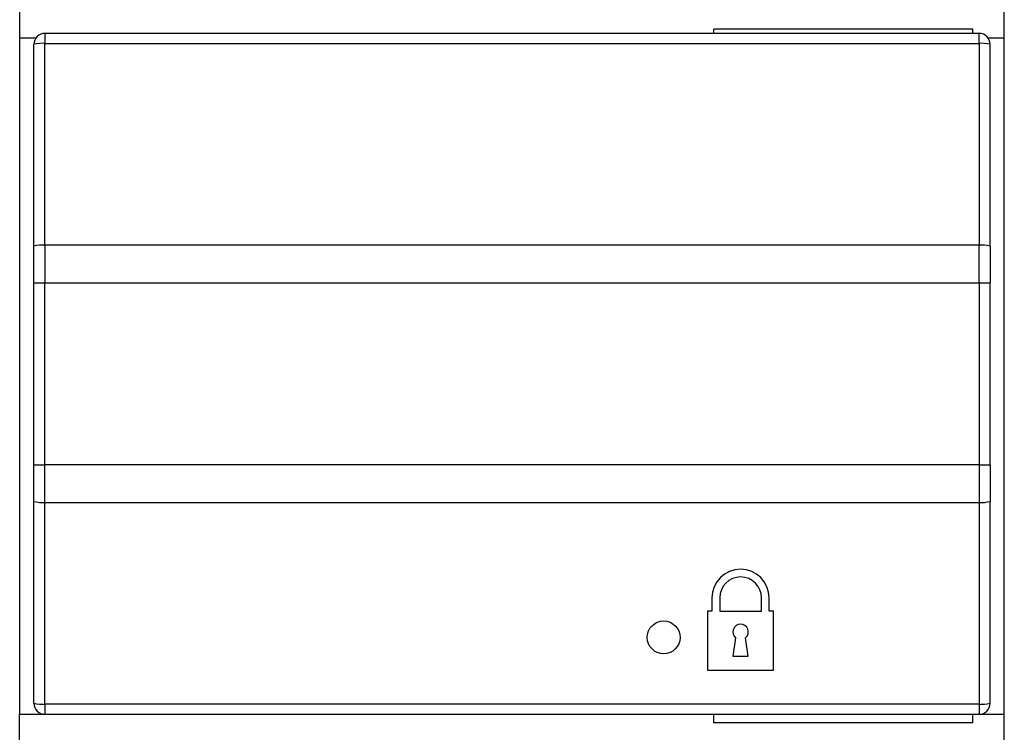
# Model space of a CAD drawing. Header units: inches. Extents: x 0.5 to 21.5, y 0.5 to 16.5.
# Tile 7 of 14: x 17.6 to 19.3, y 6.1 to 7.4. Entities that reach past the tile are written whole.
import ezdxf

# ---------------------------------------------------------------- set-up
doc = ezdxf.new("R2010")
doc.units = ezdxf.units.IN
doc.header["$LTSCALE"] = 2
doc.header["$MEASUREMENT"] = 0

msp = doc.modelspace()

# ---------------------------------------------------------------- linework, layer by layer
for p, q in [((17.5735, 7.7035), (17.5735, 7.363)), ((19.3373, 7.363), (19.3373, 7.7035)), ((19.2812, 7.3786), (18.8167, 7.3786)), ((18.8167, 7.3709), (18.8167, 7.3786)), ((19.2812, 7.3709), (19.2812, 7.3786)), ((17.5735, 7.363), (17.6031, 7.363)), ((17.5735, 7.363), (17.5735, 6.1504)), ((17.6188, 7.3709), (17.6188, 7.3529)), ((19.2921, 7.3709), (17.6188, 7.3709)), ((19.2921, 7.3529), (19.2921, 7.3709)), ((19.3078, 7.363), (19.3373, 7.363)), ((19.3373, 6.1504), (19.3373, 7.363)), ((17.5991, 6.9893), (17.5991, 7.3512)), ((17.6188, 6.991), (17.6188, 7.3529)), ((17.6188, 7.3529), (19.2921, 7.3529)), ((19.2921, 7.3529), (19.2921, 6.991)), ((19.3117, 6.9893), (19.3117, 7.3512)), ((17.6188, 6.991), (17.6188, 6.9238)), ((19.2921, 6.991), (17.6188, 6.991)), ((19.2921, 6.9238), (19.2921, 6.991)), ((17.5991, 6.9238), (17.6188, 6.9238)), ((17.5991, 6.5975), (17.5991, 6.9238)), ((17.6188, 6.5975), (17.6188, 6.9238)), ((17.6188, 6.9238), (19.2921, 6.9238)), ((19.2921, 6.9238), (19.3117, 6.9238)), ((19.2921, 6.9238), (19.2921, 6.5975)), ((19.3117, 6.5975), (19.3117, 6.9238)), ((17.5991, 6.5975), (17.6188, 6.5975)), ((17.6188, 6.5302), (17.6188, 6.5975)), ((19.2921, 6.5975), (17.6188, 6.5975)), ((19.2921, 6.5975), (19.2921, 6.5302)), ((19.2921, 6.5975), (19.3117, 6.5975)), ((17.5991, 6.1701), (17.5991, 6.5319)), ((17.6188, 6.5302), (19.2921, 6.5302)), ((17.6188, 6.1684), (17.6188, 6.5302)), ((19.2921, 6.5302), (19.2921, 6.1684)), ((19.3117, 6.1701), (19.3117, 6.5319)), ((18.8137, 6.359), (18.8137, 6.3354)), ((18.8275, 6.359), (18.8275, 6.3354)), ((18.9023, 6.3354), (18.9023, 6.359)), ((18.9161, 6.3354), (18.9161, 6.359)), ((18.8137, 6.3354), (18.8058, 6.3354)), ((18.8058, 6.3354), (18.8058, 6.2291)), ((18.8275, 6.3354), (18.9023, 6.3354)), ((18.9239, 6.3354), (18.9161, 6.3354)), ((18.9239, 6.2291), (18.9239, 6.3354)), ((18.856, 6.2875), (18.8511, 6.2547)), ((18.8787, 6.2547), (18.8737, 6.2875)), ((18.8511, 6.2547), (18.8787, 6.2547)), ((18.8058, 6.2291), (18.9239, 6.2291)), ((19.2921, 6.1684), (17.6188, 6.1684)), ((17.6188, 6.1684), (17.6188, 6.1504)), ((19.2921, 6.1684), (19.2921, 6.1504)), ((17.5735, 6.1504), (17.6188, 6.1504)), ((17.5735, 5.8098), (17.5735, 6.1504)), ((17.6188, 6.1504), (19.2921, 6.1504)), ((18.8167, 6.1348), (18.8167, 6.1504)), ((19.2812, 6.1348), (19.2812, 6.1504)), ((19.2921, 6.1504), (19.3373, 6.1504)), ((19.3373, 5.8098), (19.3373, 6.1504)), ((19.2812, 6.1348), (18.8167, 6.1348))]:
    msp.add_line(p, q)
msp.add_circle((18.7271, 6.2882), 0.0295)
for centre, radius, start, end in [((17.6188, 7.3512), 0.0197, 90, 180), ((19.2921, 7.3512), 0.0197, 0, 90), ((17.6139, 7.294), 0.0591, 85.2574, 104.5051), ((19.2969, 7.294), 0.0591, 75.4949, 94.7426), ((17.6139, 6.9321), 0.0591, 85.2574, 104.5051), ((19.2969, 6.9321), 0.0591, 75.4949, 94.7426), ((17.6139, 6.5891), 0.0591, 255.4949, 274.7426), ((19.2969, 6.5891), 0.0591, 265.2574, 284.5051), ((18.8649, 6.359), 0.0512, 0, 180), ((18.8649, 6.359), 0.0374, 0, 180), ((18.8649, 6.298), 0.0138, 310.0052, 229.9948), ((17.6139, 6.2273), 0.0591, 255.4949, 274.7426), ((17.6188, 6.1701), 0.0197, 180, 270), ((19.2969, 6.2273), 0.0591, 265.2574, 284.5051), ((19.2921, 6.1701), 0.0197, 270, 0)]:
    msp.add_arc(centre, radius, start, end)
for points in [[(17.5991, 6.9238), (17.5991, 6.9293), (17.5991, 6.9402), (17.5991, 6.9566), (17.5991, 6.973), (17.5991, 6.9839), (17.5991, 6.9893)], [(17.5991, 6.5319), (17.5991, 6.5373), (17.5991, 6.5482), (17.5991, 6.5646), (17.5991, 6.581), (17.5991, 6.592), (17.5991, 6.5975)]]:
    msp.add_open_spline(points, degree=3, knots=[0, 0, 0, 0, 0.250057, 0.5, 0.749943, 1, 1, 1, 1])
for points in [[(19.3117, 6.9893), (19.3117, 6.9675), (19.3117, 6.9457), (19.3117, 6.9238)], [(19.3117, 6.5975), (19.3117, 6.5755), (19.3117, 6.5537), (19.3117, 6.5319)]]:
    msp.add_open_spline(points, degree=3)

doc.saveas('drawing.dxf')
